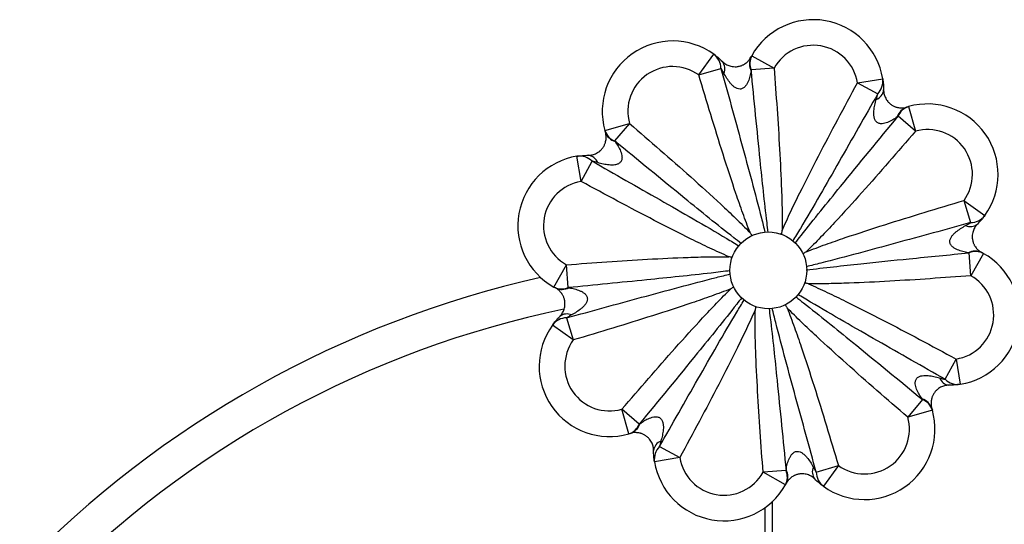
# Paper-space layout '_Inferior' of a CAD drawing. Header units: millimetres. Extents: x -681 to 211, y 556 to 1553.
# Tile 5 of 6: x -527 to -143, y 1356 to 1553. Entities that reach past the tile are written whole.
import ezdxf

# ---------------------------------------------------------------- set-up
doc = ezdxf.new("R2010")
doc.units = ezdxf.units.MM

psp = doc.layouts.new('_Inferior')

# ---------------------------------------------------------------- linework, layer by layer
at = {"color": 7, "linetype": 'Continuous', "lineweight": 25}
for p, q in [((-262.36, 1531.28), (-256.52, 1539.39)), ((-241.71, 1538.82), (-232.99, 1533.93)), ((-262.36, 1531.28), (-253.72, 1533.84)), ((-232.99, 1533.93), (-241.92, 1533.25)), ((-200.45, 1528.19), (-190.58, 1529.8)), ((-200.45, 1528.19), (-192.52, 1523.9)), ((-180.51, 1518.93), (-177.8, 1509.3)), ((-177.8, 1509.3), (-184.6, 1515.14)), ((-299.05, 1509.61), (-289.43, 1512.33)), ((-289.43, 1512.33), (-295.26, 1505.53)), ((-308.32, 1489.68), (-309.93, 1499.55)), ((-308.32, 1489.68), (-304.02, 1497.6)), ((-158.85, 1482.24), (-156.28, 1473.59)), ((-158.85, 1482.24), (-150.73, 1476.39)), ((-230.54, 1469.2), (-230.41, 1469.23)), ((-221.91, 1461.85), (-221.73, 1461.73)), ((-156.19, 1452.86), (-156.87, 1461.8)), ((-151.3, 1461.59), (-156.19, 1452.86)), ((-318.95, 1448.41), (-314.06, 1457.14)), ((-313.38, 1448.2), (-314.06, 1457.14)), ((-220.93, 1450.45), (-220.9, 1450.29)), ((-313.97, 1436.41), (-311.4, 1427.76)), ((-311.4, 1427.76), (-319.52, 1433.61)), ((-166.23, 1412.4), (-161.93, 1420.32)), ((-161.93, 1420.32), (-160.32, 1410.45)), ((-174.99, 1404.47), (-180.82, 1397.67)), ((-285.65, 1394.86), (-292.45, 1400.7)), ((-289.74, 1391.07), (-292.45, 1400.7)), ((-171.2, 1400.39), (-180.82, 1397.67)), ((-277.73, 1386.1), (-269.8, 1381.81)), ((-269.8, 1381.81), (-279.67, 1380.2)), ((-228.33, 1376.75), (-237.26, 1376.07)), ((-216.53, 1376.16), (-207.89, 1378.72)), ((-207.89, 1378.72), (-213.73, 1370.61)), ((-228.54, 1371.18), (-237.26, 1376.07))]:
    psp.add_line(p, q, dxfattribs=at)
psp.add_circle((-235.24, 1454.96), 15, dxfattribs=at)
for centre, radius, start, end in [((-217.72, 1525.38), 27.5, 9.2561, 150.739), ((-272.58, 1517.07), 27.5, 54.2561, 195.739), ((-217.72, 1525.38), 17.5, 9.2561, 150.739), ((-260.85, 1533.73), 7.13, 0.9367, 52.6258), ((-236.57, 1535.63), 6.05, 154.5175, 206.6501), ((-235.92, 1535.81), 6.53, 152.573, 203.1093), ((-272.58, 1517.07), 17.5, 54.2561, 195.739), ((-256.79, 1533.72), 4.6, 336.7741, 37.9621), ((-197.65, 1528.86), 7.13, 315.9367, 7.6258), ((-194.78, 1525.98), 4.6, 291.7741, 352.9621), ((-179.14, 1513.03), 6.05, 109.5175, 161.6501), ((-178.54, 1512.7), 6.53, 107.573, 158.1093), ((-173.05, 1492.46), 27.5, 324.2561, 105.739), ((-292.83, 1511.59), 6.53, 197.573, 248.1093), ((-293.16, 1510.99), 6.05, 199.5175, 251.6501), ((-173.05, 1492.46), 17.5, 324.2561, 105.739), ((-305.51, 1472.41), 27.5, 99.2561, 240.739), ((-308.98, 1492.48), 7.13, 45.9367, 97.6258), ((-306.11, 1495.34), 4.6, 21.7741, 82.9621), ((-305.51, 1472.41), 17.5, 99.2561, 240.739), ((-156.4, 1480.72), 7.13, 270.9367, 322.6258), ((-156.41, 1476.66), 4.6, 246.7741, 307.9621), ((-164.75, 1437.59), 27.5, 279.2561, 60.739), ((-154.5, 1456.44), 6.05, 64.5175, 116.6501), ((-154.31, 1455.79), 6.53, 62.573, 113.1093), ((-235.13, 1055), 407, 102.6288, 135.9176), ((-164.75, 1437.59), 17.5, 279.2561, 60.739), ((-315.94, 1454.21), 6.53, 242.573, 293.1093), ((-315.75, 1453.56), 6.05, 244.5175, 296.6501), ((-235.13, 1055), 393, 101.7273, 135.6238), ((-313.84, 1433.34), 4.6, 66.7741, 127.9621), ((-313.85, 1429.28), 7.13, 90.9367, 142.6258), ((-297.2, 1417.54), 27.5, 144.2561, 285.739), ((-297.2, 1417.54), 17.5, 144.2561, 285.739), ((-164.15, 1414.66), 4.6, 201.7741, 262.9621), ((-161.27, 1417.52), 7.13, 225.9367, 277.6258), ((-177.09, 1399.01), 6.05, 19.5175, 71.6501), ((-177.42, 1398.41), 6.53, 17.573, 68.1093), ((-197.67, 1392.93), 27.5, 234.2561, 15.739), ((-197.67, 1392.93), 17.5, 234.2561, 15.739), ((-291.71, 1397.3), 6.53, 287.573, 338.1093), ((-291.12, 1396.97), 6.05, 289.5175, 341.6501), ((-275.47, 1384.02), 4.6, 111.7741, 172.9621), ((-272.61, 1381.14), 7.13, 135.9367, 187.6258), ((-252.53, 1384.62), 27.5, 189.2561, 330.739), ((-252.53, 1384.62), 17.5, 189.2561, 330.739), ((-234.34, 1374.19), 6.53, 332.573, 23.1093), ((-233.68, 1374.37), 6.05, 334.5175, 26.6501), ((-213.46, 1376.28), 4.6, 156.7741, 217.9621), ((-209.4, 1376.27), 7.13, 180.9367, 232.6258)]:
    psp.add_arc(centre, radius, start, end, dxfattribs=at)
for points, knots in [([(-256.52, 1539.39), (-255.98, 1539), (-255.42, 1538.57), (-254.3, 1537.62), (-253.73, 1537.11), (-253.17, 1536.54)], [0, 0, 0, 0, 0.5, 0.5, 1, 1, 1, 1]), ([(-253.17, 1536.54), (-252.85, 1536.23), (-252.49, 1535.93), (-251.69, 1535.4), (-251.24, 1535.16), (-250.44, 1534.86), (-250.15, 1534.77), (-249.53, 1534.62), (-249.2, 1534.56), (-248.45, 1534.5), (-248.05, 1534.49), (-247.44, 1534.54), (-247.23, 1534.57), (-246.82, 1534.64), (-246.63, 1534.68), (-246.25, 1534.78), (-246.07, 1534.84), (-245.72, 1534.96), (-245.56, 1535.03), (-245.25, 1535.16), (-245.1, 1535.23), (-244.83, 1535.38), (-244.7, 1535.45), (-244.33, 1535.68), (-244.11, 1535.83), (-243.72, 1536.14), (-243.54, 1536.29), (-243.05, 1536.76), (-242.8, 1537.06), (-242.36, 1537.66), (-242.18, 1537.95), (-242.03, 1538.23)], [0, 0, 0, 0, 0.125, 0.125, 0.25, 0.25, 0.3125, 0.3125, 0.375, 0.375, 0.4375, 0.4375, 0.46875, 0.46875, 0.5, 0.5, 0.53125, 0.53125, 0.5625, 0.5625, 0.59375, 0.59375, 0.625, 0.625, 0.6875, 0.6875, 0.75, 0.75, 0.875, 0.875, 1, 1, 1, 1]), ([(-252.57, 1531.9), (-252.75, 1532.26), (-252.94, 1532.6), (-253.33, 1533.25), (-253.52, 1533.56), (-253.72, 1533.84)], [0, 0, 0, 0, 0.5, 0.5, 1, 1, 1, 1]), ([(-232.99, 1533.93), (-232.58, 1528.66), (-232.2, 1523.38), (-231.47, 1512.83), (-231.14, 1507.55), (-230.54, 1496.98), (-230.28, 1491.7), (-229.99, 1483.77), (-229.92, 1481.12), (-229.82, 1475.84), (-229.81, 1473.19), (-229.84, 1470.54)], [0, 0, 0, 0, 0.25, 0.25, 0.5, 0.5, 0.75, 0.75, 0.875, 0.875, 1, 1, 1, 1]), ([(-242.38, 1469.73), (-243.36, 1472.24), (-244.29, 1474.77), (-246.11, 1479.85), (-247, 1482.4), (-249.6, 1490.06), (-251.26, 1495.19), (-254.53, 1505.47), (-256.13, 1510.62), (-259.27, 1520.94), (-260.83, 1526.11), (-262.36, 1531.28)], [0, 0, 0, 0, 0.125, 0.125, 0.25, 0.25, 0.5, 0.5, 0.75, 0.75, 1, 1, 1, 1]), ([(-241.98, 1532.91), (-242.09, 1532.21), (-242.24, 1531.5), (-242.6, 1530.09), (-242.82, 1529.4), (-243.27, 1528.37), (-243.43, 1528.04), (-243.81, 1527.4), (-244.02, 1527.09), (-244.4, 1526.66), (-244.53, 1526.52), (-244.83, 1526.28), (-244.99, 1526.16), (-245.32, 1525.98), (-245.5, 1525.9), (-245.87, 1525.79), (-246.07, 1525.76), (-246.66, 1525.74), (-247.05, 1525.83), (-247.59, 1526.05), (-247.77, 1526.13), (-248.11, 1526.32), (-248.27, 1526.43), (-248.73, 1526.76), (-249.02, 1527.01), (-249.58, 1527.54), (-249.83, 1527.82), (-250.57, 1528.69), (-251.01, 1529.3), (-251.83, 1530.58), (-252.21, 1531.23), (-252.57, 1531.9)], [0, 0, 0, 0, 0.125, 0.125, 0.25, 0.25, 0.3125, 0.3125, 0.375, 0.375, 0.40625, 0.40625, 0.4375, 0.4375, 0.46875, 0.46875, 0.5, 0.5, 0.5625, 0.5625, 0.59375, 0.59375, 0.625, 0.625, 0.6875, 0.6875, 0.75, 0.75, 0.875, 0.875, 1, 1, 1, 1]), ([(-229.84, 1470.54), (-228.76, 1473.01), (-227.63, 1475.46), (-225.32, 1480.34), (-224.15, 1482.77), (-220.57, 1490.02), (-218.12, 1494.83), (-213.16, 1504.41), (-210.64, 1509.18), (-205.57, 1518.7), (-203.02, 1523.45), (-200.45, 1528.19)], [0, 0, 0, 0, 0.125, 0.125, 0.25, 0.25, 0.5, 0.5, 0.75, 0.75, 1, 1, 1, 1]), ([(-190.58, 1529.8), (-190.47, 1529.15), (-190.38, 1528.45), (-190.26, 1526.98), (-190.22, 1526.21), (-190.22, 1525.42)], [0, 0, 0, 0, 0.5, 0.5, 1, 1, 1, 1]), ([(-193.08, 1521.71), (-192.96, 1522.09), (-192.85, 1522.47), (-192.67, 1523.2), (-192.59, 1523.56), (-192.52, 1523.9)], [0, 0, 0, 0, 0.5, 0.5, 1, 1, 1, 1]), ([(-190.22, 1525.42), (-190.22, 1524.97), (-190.18, 1524.51), (-189.99, 1523.56), (-189.84, 1523.08), (-189.49, 1522.3), (-189.35, 1522.03), (-189.01, 1521.48), (-188.82, 1521.21), (-188.34, 1520.63), (-188.06, 1520.35), (-187.58, 1519.95), (-187.42, 1519.82), (-187.08, 1519.58), (-186.91, 1519.48), (-186.58, 1519.28), (-186.41, 1519.19), (-186.08, 1519.03), (-185.92, 1518.96), (-185.6, 1518.84), (-185.45, 1518.79), (-185.15, 1518.69), (-185.01, 1518.66), (-184.59, 1518.55), (-184.33, 1518.51), (-183.83, 1518.45), (-183.59, 1518.43), (-182.92, 1518.42), (-182.52, 1518.45), (-181.79, 1518.56), (-181.46, 1518.64), (-181.16, 1518.74)], [0, 0, 0, 0, 0.125, 0.125, 0.25, 0.25, 0.3125, 0.3125, 0.375, 0.375, 0.4375, 0.4375, 0.46875, 0.46875, 0.5, 0.5, 0.53125, 0.53125, 0.5625, 0.5625, 0.59375, 0.59375, 0.625, 0.625, 0.6875, 0.6875, 0.75, 0.75, 0.875, 0.875, 1, 1, 1, 1]), ([(-184.88, 1514.94), (-185.46, 1514.52), (-186.06, 1514.12), (-187.31, 1513.39), (-187.96, 1513.05), (-189, 1512.64), (-189.35, 1512.52), (-190.07, 1512.33), (-190.44, 1512.26), (-191.01, 1512.23), (-191.2, 1512.23), (-191.59, 1512.26), (-191.78, 1512.29), (-192.15, 1512.4), (-192.33, 1512.47), (-192.67, 1512.66), (-192.83, 1512.78), (-193.26, 1513.18), (-193.47, 1513.52), (-193.71, 1514.05), (-193.77, 1514.24), (-193.87, 1514.61), (-193.91, 1514.8), (-194.01, 1515.36), (-194.03, 1515.75), (-194.05, 1516.51), (-194.03, 1516.89), (-193.94, 1518.03), (-193.82, 1518.77), (-193.5, 1520.25), (-193.3, 1520.99), (-193.08, 1521.71)], [0, 0, 0, 0, 0.125, 0.125, 0.25, 0.25, 0.3125, 0.3125, 0.375, 0.375, 0.40625, 0.40625, 0.4375, 0.4375, 0.46875, 0.46875, 0.5, 0.5, 0.5625, 0.5625, 0.59375, 0.59375, 0.625, 0.625, 0.6875, 0.6875, 0.75, 0.75, 0.875, 0.875, 1, 1, 1, 1]), ([(-289.43, 1512.33), (-285.41, 1508.88), (-281.41, 1505.42), (-273.43, 1498.47), (-269.46, 1494.98), (-261.57, 1487.93), (-257.65, 1484.38), (-251.84, 1478.97), (-249.92, 1477.16), (-246.11, 1473.48), (-244.23, 1471.62), (-242.38, 1469.73)], [0, 0, 0, 0, 0.25, 0.25, 0.5, 0.5, 0.75, 0.75, 0.875, 0.875, 1, 1, 1, 1]), ([(-305.54, 1499.91), (-305.09, 1499.91), (-304.63, 1499.95), (-303.69, 1500.14), (-303.2, 1500.29), (-302.42, 1500.64), (-302.15, 1500.78), (-301.61, 1501.11), (-301.33, 1501.31), (-300.76, 1501.79), (-300.48, 1502.07), (-300.08, 1502.54), (-299.95, 1502.71), (-299.71, 1503.04), (-299.6, 1503.21), (-299.41, 1503.55), (-299.32, 1503.72), (-299.16, 1504.05), (-299.09, 1504.21), (-298.97, 1504.53), (-298.91, 1504.68), (-298.82, 1504.98), (-298.78, 1505.12), (-298.68, 1505.54), (-298.64, 1505.8), (-298.57, 1506.3), (-298.56, 1506.53), (-298.54, 1507.21), (-298.58, 1507.6), (-298.69, 1508.34), (-298.77, 1508.67), (-298.86, 1508.97)], [0, 0, 0, 0, 0.125, 0.125, 0.25, 0.25, 0.3125, 0.3125, 0.375, 0.375, 0.4375, 0.4375, 0.46875, 0.46875, 0.5, 0.5, 0.53125, 0.53125, 0.5625, 0.5625, 0.59375, 0.59375, 0.625, 0.625, 0.6875, 0.6875, 0.75, 0.75, 0.875, 0.875, 1, 1, 1, 1]), ([(-177.8, 1509.3), (-181.24, 1505.29), (-184.7, 1501.28), (-191.65, 1493.31), (-195.15, 1489.34), (-202.2, 1481.44), (-205.75, 1477.52), (-211.15, 1471.71), (-212.97, 1469.79), (-216.64, 1465.98), (-218.5, 1464.1), (-220.4, 1462.25)], [0, 0, 0, 0, 0.25, 0.25, 0.5, 0.5, 0.75, 0.75, 0.875, 0.875, 1, 1, 1, 1]), ([(-295.06, 1505.25), (-294.65, 1504.67), (-294.25, 1504.07), (-293.51, 1502.81), (-293.18, 1502.16), (-292.76, 1501.12), (-292.64, 1500.77), (-292.46, 1500.05), (-292.39, 1499.69), (-292.35, 1499.11), (-292.35, 1498.92), (-292.39, 1498.54), (-292.42, 1498.35), (-292.52, 1497.98), (-292.6, 1497.8), (-292.78, 1497.46), (-292.9, 1497.3), (-293.3, 1496.87), (-293.64, 1496.65), (-294.18, 1496.42), (-294.37, 1496.36), (-294.74, 1496.25), (-294.93, 1496.21), (-295.49, 1496.12), (-295.87, 1496.09), (-296.64, 1496.08), (-297.02, 1496.09), (-298.15, 1496.19), (-298.9, 1496.31), (-300.38, 1496.63), (-301.11, 1496.82), (-301.84, 1497.05)], [0, 0, 0, 0, 0.125, 0.125, 0.25, 0.25, 0.3125, 0.3125, 0.375, 0.375, 0.40625, 0.40625, 0.4375, 0.4375, 0.46875, 0.46875, 0.5, 0.5, 0.5625, 0.5625, 0.59375, 0.59375, 0.625, 0.625, 0.6875, 0.6875, 0.75, 0.75, 0.875, 0.875, 1, 1, 1, 1]), ([(-309.93, 1499.55), (-309.27, 1499.65), (-308.57, 1499.74), (-307.1, 1499.87), (-306.34, 1499.9), (-305.54, 1499.91)], [0, 0, 0, 0, 0.5, 0.5, 1, 1, 1, 1]), ([(-301.84, 1497.05), (-302.22, 1497.17), (-302.59, 1497.27), (-303.32, 1497.46), (-303.68, 1497.54), (-304.02, 1497.6)], [0, 0, 0, 0, 0.5, 0.5, 1, 1, 1, 1]), ([(-250.67, 1460.29), (-253.14, 1461.37), (-255.59, 1462.5), (-260.47, 1464.8), (-262.89, 1465.98), (-270.15, 1469.56), (-274.95, 1472.01), (-284.53, 1476.97), (-289.31, 1479.48), (-298.83, 1484.55), (-303.58, 1487.11), (-308.32, 1489.68)], [0, 0, 0, 0, 0.125, 0.125, 0.25, 0.25, 0.5, 0.5, 0.75, 0.75, 1, 1, 1, 1]), ([(-220.4, 1462.25), (-217.88, 1463.23), (-215.35, 1464.17), (-210.28, 1465.99), (-207.73, 1466.87), (-200.07, 1469.47), (-194.94, 1471.14), (-184.66, 1474.4), (-179.5, 1476), (-169.19, 1479.15), (-164.02, 1480.7), (-158.85, 1482.24)], [0, 0, 0, 0, 0.125, 0.125, 0.25, 0.25, 0.5, 0.5, 0.75, 0.75, 1, 1, 1, 1]), ([(-150.73, 1476.39), (-151.12, 1475.85), (-151.55, 1475.29), (-152.5, 1474.17), (-153.02, 1473.6), (-153.58, 1473.04)], [0, 0, 0, 0, 0.5, 0.5, 1, 1, 1, 1]), ([(-157.21, 1461.85), (-157.92, 1461.97), (-158.63, 1462.11), (-160.03, 1462.48), (-160.73, 1462.7), (-161.76, 1463.14), (-162.09, 1463.3), (-162.73, 1463.68), (-163.04, 1463.89), (-163.47, 1464.27), (-163.6, 1464.41), (-163.85, 1464.7), (-163.96, 1464.86), (-164.15, 1465.2), (-164.23, 1465.38), (-164.33, 1465.75), (-164.36, 1465.95), (-164.38, 1466.53), (-164.3, 1466.92), (-164.08, 1467.47), (-163.99, 1467.64), (-163.8, 1467.98), (-163.7, 1468.14), (-163.37, 1468.61), (-163.12, 1468.9), (-162.58, 1469.45), (-162.3, 1469.71), (-161.44, 1470.44), (-160.82, 1470.88), (-159.55, 1471.71), (-158.89, 1472.09), (-158.22, 1472.44)], [0, 0, 0, 0, 0.125, 0.125, 0.25, 0.25, 0.3125, 0.3125, 0.375, 0.375, 0.40625, 0.40625, 0.4375, 0.4375, 0.46875, 0.46875, 0.5, 0.5, 0.5625, 0.5625, 0.59375, 0.59375, 0.625, 0.625, 0.6875, 0.6875, 0.75, 0.75, 0.875, 0.875, 1, 1, 1, 1]), ([(-158.22, 1472.44), (-157.87, 1472.62), (-157.53, 1472.82), (-156.88, 1473.2), (-156.57, 1473.4), (-156.28, 1473.59)], [0, 0, 0, 0, 0.5, 0.5, 1, 1, 1, 1]), ([(-153.58, 1473.04), (-153.9, 1472.72), (-154.19, 1472.37), (-154.73, 1471.56), (-154.97, 1471.12), (-155.27, 1470.32), (-155.36, 1470.03), (-155.51, 1469.4), (-155.57, 1469.07), (-155.63, 1468.32), (-155.64, 1467.93), (-155.58, 1467.31), (-155.56, 1467.1), (-155.49, 1466.7), (-155.44, 1466.5), (-155.34, 1466.12), (-155.29, 1465.94), (-155.17, 1465.59), (-155.1, 1465.43), (-154.96, 1465.12), (-154.89, 1464.98), (-154.75, 1464.7), (-154.67, 1464.57), (-154.45, 1464.2), (-154.3, 1463.99), (-153.99, 1463.59), (-153.83, 1463.41), (-153.37, 1462.93), (-153.06, 1462.67), (-152.47, 1462.23), (-152.17, 1462.05), (-151.9, 1461.91)], [0, 0, 0, 0, 0.125, 0.125, 0.25, 0.25, 0.3125, 0.3125, 0.375, 0.375, 0.4375, 0.4375, 0.46875, 0.46875, 0.5, 0.5, 0.53125, 0.53125, 0.5625, 0.5625, 0.59375, 0.59375, 0.625, 0.625, 0.6875, 0.6875, 0.75, 0.75, 0.875, 0.875, 1, 1, 1, 1]), ([(-241.68, 1468.64), (-241.91, 1469), (-242.13, 1469.35), (-242.36, 1469.7), (-242.37, 1469.71), (-242.37, 1469.72), (-242.38, 1469.73)], [0, 0, 0, 0, 0.001258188, 0.001258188, 0.001258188, 0.001290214, 0.001290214, 0.001290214, 0.001290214]), ([(-314.06, 1457.14), (-308.78, 1457.54), (-303.51, 1457.93), (-292.95, 1458.65), (-287.67, 1458.99), (-277.11, 1459.59), (-271.82, 1459.85), (-263.89, 1460.13), (-261.25, 1460.21), (-255.96, 1460.3), (-253.31, 1460.32), (-250.67, 1460.29)], [0, 0, 0, 0, 0.25, 0.25, 0.5, 0.5, 0.75, 0.75, 0.875, 0.875, 1, 1, 1, 1]), ([(-249.41, 1460.01), (-249.82, 1460.1), (-250.23, 1460.19), (-250.64, 1460.28), (-250.65, 1460.28), (-250.66, 1460.28), (-250.67, 1460.29)], [0, 0, 0, 0, 0.001258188, 0.001258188, 0.001258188, 0.001290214, 0.001290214, 0.001290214, 0.001290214]), ([(-156.19, 1452.86), (-161.47, 1452.46), (-166.74, 1452.07), (-177.3, 1451.35), (-182.58, 1451.01), (-193.14, 1450.41), (-198.43, 1450.15), (-206.36, 1449.87), (-209, 1449.79), (-214.29, 1449.7), (-216.94, 1449.68), (-219.58, 1449.71)], [0, 0, 0, 0, 0.25, 0.25, 0.5, 0.5, 0.75, 0.75, 0.875, 0.875, 1, 1, 1, 1]), ([(-219.58, 1449.71), (-217.11, 1448.63), (-214.66, 1447.5), (-209.79, 1445.2), (-207.36, 1444.02), (-200.1, 1440.44), (-195.3, 1437.99), (-185.72, 1433.03), (-180.95, 1430.52), (-171.42, 1425.45), (-166.67, 1422.89), (-161.93, 1420.32)], [0, 0, 0, 0, 0.125, 0.125, 0.25, 0.25, 0.5, 0.5, 0.75, 0.75, 1, 1, 1, 1]), ([(-316.67, 1436.96), (-316.35, 1437.28), (-316.06, 1437.63), (-315.53, 1438.44), (-315.29, 1438.88), (-314.98, 1439.68), (-314.89, 1439.97), (-314.74, 1440.6), (-314.69, 1440.93), (-314.62, 1441.68), (-314.62, 1442.07), (-314.67, 1442.69), (-314.7, 1442.9), (-314.77, 1443.3), (-314.81, 1443.5), (-314.91, 1443.88), (-314.96, 1444.06), (-315.09, 1444.41), (-315.15, 1444.57), (-315.29, 1444.88), (-315.36, 1445.02), (-315.5, 1445.3), (-315.58, 1445.43), (-315.8, 1445.8), (-315.95, 1446.01), (-316.26, 1446.41), (-316.42, 1446.59), (-316.88, 1447.07), (-317.19, 1447.33), (-317.79, 1447.77), (-318.08, 1447.95), (-318.36, 1448.09)], [0, 0, 0, 0, 0.125, 0.125, 0.25, 0.25, 0.3125, 0.3125, 0.375, 0.375, 0.4375, 0.4375, 0.46875, 0.46875, 0.5, 0.5, 0.53125, 0.53125, 0.5625, 0.5625, 0.59375, 0.59375, 0.625, 0.625, 0.6875, 0.6875, 0.75, 0.75, 0.875, 0.875, 1, 1, 1, 1]), ([(-313.04, 1448.15), (-312.33, 1448.03), (-311.63, 1447.89), (-310.22, 1447.52), (-309.52, 1447.3), (-308.5, 1446.86), (-308.16, 1446.7), (-307.52, 1446.32), (-307.21, 1446.11), (-306.79, 1445.73), (-306.65, 1445.59), (-306.4, 1445.3), (-306.29, 1445.14), (-306.1, 1444.8), (-306.03, 1444.62), (-305.92, 1444.25), (-305.89, 1444.05), (-305.87, 1443.47), (-305.96, 1443.08), (-306.17, 1442.53), (-306.26, 1442.36), (-306.45, 1442.02), (-306.55, 1441.86), (-306.89, 1441.39), (-307.14, 1441.1), (-307.67, 1440.55), (-307.95, 1440.29), (-308.82, 1439.56), (-309.43, 1439.12), (-310.7, 1438.29), (-311.36, 1437.91), (-312.03, 1437.56)], [0, 0, 0, 0, 0.125, 0.125, 0.25, 0.25, 0.3125, 0.3125, 0.375, 0.375, 0.40625, 0.40625, 0.4375, 0.4375, 0.46875, 0.46875, 0.5, 0.5, 0.5625, 0.5625, 0.59375, 0.59375, 0.625, 0.625, 0.6875, 0.6875, 0.75, 0.75, 0.875, 0.875, 1, 1, 1, 1]), ([(-249.85, 1447.75), (-252.37, 1446.77), (-254.9, 1445.83), (-259.98, 1444.01), (-262.52, 1443.13), (-270.19, 1440.53), (-275.31, 1438.86), (-285.6, 1435.6), (-290.75, 1434), (-301.07, 1430.85), (-306.23, 1429.3), (-311.4, 1427.76)], [0, 0, 0, 0, 0.125, 0.125, 0.25, 0.25, 0.5, 0.5, 0.75, 0.75, 1, 1, 1, 1]), ([(-292.45, 1400.7), (-289.01, 1404.71), (-285.55, 1408.72), (-278.6, 1416.69), (-275.1, 1420.67), (-268.06, 1428.56), (-264.51, 1432.48), (-259.1, 1438.29), (-257.28, 1440.21), (-253.61, 1444.02), (-251.75, 1445.9), (-249.85, 1447.75)], [0, 0, 0, 0, 0.25, 0.25, 0.5, 0.5, 0.75, 0.75, 0.875, 0.875, 1, 1, 1, 1]), ([(-248.77, 1448.45), (-249.12, 1448.22), (-249.47, 1447.99), (-249.83, 1447.76), (-249.84, 1447.76), (-249.85, 1447.75), (-249.85, 1447.75)], [0, 0, 0, 0, 0.001258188, 0.001258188, 0.001258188, 0.001290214, 0.001290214, 0.001290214, 0.001290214]), ([(-240.41, 1439.46), (-241.5, 1436.99), (-242.62, 1434.54), (-244.93, 1429.66), (-246.11, 1427.23), (-249.68, 1419.98), (-252.13, 1415.17), (-257.09, 1405.59), (-259.61, 1400.82), (-264.68, 1391.3), (-267.23, 1386.55), (-269.8, 1381.81)], [0, 0, 0, 0, 0.125, 0.125, 0.25, 0.25, 0.5, 0.5, 0.75, 0.75, 1, 1, 1, 1]), ([(-237.26, 1376.07), (-237.67, 1381.34), (-238.05, 1386.62), (-238.78, 1397.17), (-239.12, 1402.45), (-239.71, 1413.02), (-239.98, 1418.3), (-240.26, 1426.23), (-240.34, 1428.88), (-240.43, 1434.16), (-240.45, 1436.81), (-240.41, 1439.46)], [0, 0, 0, 0, 0.25, 0.25, 0.5, 0.5, 0.75, 0.75, 0.875, 0.875, 1, 1, 1, 1]), ([(-240.14, 1440.72), (-240.23, 1440.31), (-240.32, 1439.9), (-240.41, 1439.49), (-240.41, 1439.48), (-240.41, 1439.47), (-240.41, 1439.46)], [0, 0, 0, 0, 0.001258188, 0.001258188, 0.001258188, 0.001290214, 0.001290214, 0.001290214, 0.001290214]), ([(-228.57, 1441.36), (-228.34, 1441), (-228.12, 1440.65), (-227.89, 1440.3), (-227.88, 1440.29), (-227.88, 1440.28), (-227.87, 1440.27)], [0, 0, 0, 0, 0.001258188, 0.001258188, 0.001258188, 0.001290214, 0.001290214, 0.001290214, 0.001290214]), ([(-227.87, 1440.27), (-226.89, 1437.76), (-225.96, 1435.23), (-224.14, 1430.15), (-223.26, 1427.6), (-220.66, 1419.94), (-218.99, 1414.81), (-215.72, 1404.53), (-214.13, 1399.38), (-210.98, 1389.06), (-209.43, 1383.89), (-207.89, 1378.72)], [0, 0, 0, 0, 0.125, 0.125, 0.25, 0.25, 0.5, 0.5, 0.75, 0.75, 1, 1, 1, 1]), ([(-180.82, 1397.67), (-184.84, 1401.12), (-188.84, 1404.58), (-196.82, 1411.53), (-200.79, 1415.02), (-208.68, 1422.07), (-212.61, 1425.62), (-218.41, 1431.03), (-220.34, 1432.84), (-224.14, 1436.52), (-226.03, 1438.38), (-227.87, 1440.27)], [0, 0, 0, 0, 0.25, 0.25, 0.5, 0.5, 0.75, 0.75, 0.875, 0.875, 1, 1, 1, 1]), ([(-319.52, 1433.61), (-319.13, 1434.15), (-318.7, 1434.71), (-317.75, 1435.83), (-317.23, 1436.4), (-316.67, 1436.96)], [0, 0, 0, 0, 0.5, 0.5, 1, 1, 1, 1]), ([(-312.03, 1437.56), (-312.38, 1437.38), (-312.72, 1437.18), (-313.37, 1436.8), (-313.68, 1436.6), (-313.97, 1436.41)], [0, 0, 0, 0, 0.5, 0.5, 1, 1, 1, 1]), ([(-175.19, 1404.75), (-175.61, 1405.33), (-176.01, 1405.93), (-176.74, 1407.19), (-177.08, 1407.84), (-177.49, 1408.88), (-177.61, 1409.23), (-177.8, 1409.95), (-177.87, 1410.31), (-177.9, 1410.89), (-177.9, 1411.08), (-177.87, 1411.46), (-177.83, 1411.65), (-177.73, 1412.02), (-177.66, 1412.2), (-177.47, 1412.54), (-177.35, 1412.7), (-176.95, 1413.13), (-176.61, 1413.35), (-176.07, 1413.58), (-175.89, 1413.64), (-175.51, 1413.75), (-175.33, 1413.79), (-174.76, 1413.88), (-174.38, 1413.91), (-173.61, 1413.92), (-173.23, 1413.91), (-172.1, 1413.81), (-171.35, 1413.69), (-169.87, 1413.37), (-169.14, 1413.18), (-168.42, 1412.95)], [0, 0, 0, 0, 0.125, 0.125, 0.25, 0.25, 0.3125, 0.3125, 0.375, 0.375, 0.40625, 0.40625, 0.4375, 0.4375, 0.46875, 0.46875, 0.5, 0.5, 0.5625, 0.5625, 0.59375, 0.59375, 0.625, 0.625, 0.6875, 0.6875, 0.75, 0.75, 0.875, 0.875, 1, 1, 1, 1]), ([(-168.42, 1412.95), (-168.04, 1412.83), (-167.66, 1412.73), (-166.93, 1412.54), (-166.57, 1412.46), (-166.23, 1412.4)], [0, 0, 0, 0, 0.5, 0.5, 1, 1, 1, 1]), ([(-164.71, 1410.09), (-165.16, 1410.09), (-165.62, 1410.05), (-166.56, 1409.86), (-167.05, 1409.71), (-167.83, 1409.36), (-168.1, 1409.22), (-168.64, 1408.89), (-168.92, 1408.69), (-169.49, 1408.21), (-169.78, 1407.93), (-170.18, 1407.46), (-170.3, 1407.29), (-170.54, 1406.96), (-170.65, 1406.79), (-170.85, 1406.45), (-170.93, 1406.28), (-171.09, 1405.95), (-171.16, 1405.79), (-171.29, 1405.47), (-171.34, 1405.32), (-171.43, 1405.02), (-171.47, 1404.88), (-171.57, 1404.46), (-171.62, 1404.2), (-171.68, 1403.7), (-171.69, 1403.47), (-171.71, 1402.79), (-171.67, 1402.4), (-171.56, 1401.66), (-171.48, 1401.33), (-171.39, 1401.03)], [0, 0, 0, 0, 0.125, 0.125, 0.25, 0.25, 0.3125, 0.3125, 0.375, 0.375, 0.4375, 0.4375, 0.46875, 0.46875, 0.5, 0.5, 0.53125, 0.53125, 0.5625, 0.5625, 0.59375, 0.59375, 0.625, 0.625, 0.6875, 0.6875, 0.75, 0.75, 0.875, 0.875, 1, 1, 1, 1]), ([(-160.32, 1410.45), (-160.98, 1410.35), (-161.68, 1410.26), (-163.15, 1410.13), (-163.91, 1410.1), (-164.71, 1410.09)], [0, 0, 0, 0, 0.5, 0.5, 1, 1, 1, 1]), ([(-285.37, 1395.06), (-284.79, 1395.48), (-284.19, 1395.88), (-282.94, 1396.61), (-282.29, 1396.95), (-281.25, 1397.36), (-280.9, 1397.48), (-280.18, 1397.67), (-279.81, 1397.74), (-279.24, 1397.77), (-279.05, 1397.77), (-278.67, 1397.74), (-278.47, 1397.71), (-278.1, 1397.6), (-277.92, 1397.53), (-277.58, 1397.34), (-277.42, 1397.22), (-277, 1396.82), (-276.78, 1396.48), (-276.55, 1395.95), (-276.48, 1395.76), (-276.38, 1395.39), (-276.34, 1395.2), (-276.25, 1394.64), (-276.22, 1394.25), (-276.21, 1393.49), (-276.22, 1393.11), (-276.31, 1391.97), (-276.44, 1391.23), (-276.75, 1389.75), (-276.95, 1389.01), (-277.17, 1388.29)], [0, 0, 0, 0, 0.125, 0.125, 0.25, 0.25, 0.3125, 0.3125, 0.375, 0.375, 0.40625, 0.40625, 0.4375, 0.4375, 0.46875, 0.46875, 0.5, 0.5, 0.5625, 0.5625, 0.59375, 0.59375, 0.625, 0.625, 0.6875, 0.6875, 0.75, 0.75, 0.875, 0.875, 1, 1, 1, 1]), ([(-280.03, 1384.58), (-280.03, 1385.03), (-280.08, 1385.49), (-280.27, 1386.44), (-280.41, 1386.92), (-280.76, 1387.7), (-280.9, 1387.97), (-281.24, 1388.52), (-281.43, 1388.79), (-281.92, 1389.37), (-282.19, 1389.65), (-282.67, 1390.05), (-282.83, 1390.18), (-283.17, 1390.42), (-283.34, 1390.52), (-283.68, 1390.72), (-283.84, 1390.81), (-284.18, 1390.97), (-284.34, 1391.04), (-284.65, 1391.16), (-284.81, 1391.21), (-285.1, 1391.31), (-285.25, 1391.34), (-285.66, 1391.45), (-285.92, 1391.49), (-286.42, 1391.55), (-286.66, 1391.57), (-287.33, 1391.58), (-287.73, 1391.55), (-288.46, 1391.44), (-288.79, 1391.36), (-289.09, 1391.26)], [0, 0, 0, 0, 0.125, 0.125, 0.25, 0.25, 0.3125, 0.3125, 0.375, 0.375, 0.4375, 0.4375, 0.46875, 0.46875, 0.5, 0.5, 0.53125, 0.53125, 0.5625, 0.5625, 0.59375, 0.59375, 0.625, 0.625, 0.6875, 0.6875, 0.75, 0.75, 0.875, 0.875, 1, 1, 1, 1]), ([(-277.17, 1388.29), (-277.29, 1387.91), (-277.4, 1387.53), (-277.58, 1386.8), (-277.66, 1386.44), (-277.73, 1386.1)], [0, 0, 0, 0, 0.5, 0.5, 1, 1, 1, 1]), ([(-279.67, 1380.2), (-279.78, 1380.85), (-279.87, 1381.55), (-279.99, 1383.02), (-280.03, 1383.79), (-280.03, 1384.58)], [0, 0, 0, 0, 0.5, 0.5, 1, 1, 1, 1]), ([(-228.27, 1377.09), (-228.16, 1377.79), (-228.02, 1378.5), (-227.65, 1379.91), (-227.43, 1380.6), (-226.99, 1381.63), (-226.82, 1381.96), (-226.45, 1382.6), (-226.23, 1382.91), (-225.85, 1383.34), (-225.72, 1383.48), (-225.42, 1383.72), (-225.27, 1383.84), (-224.93, 1384.02), (-224.75, 1384.1), (-224.38, 1384.21), (-224.18, 1384.24), (-223.59, 1384.26), (-223.2, 1384.17), (-222.66, 1383.95), (-222.48, 1383.87), (-222.15, 1383.68), (-221.99, 1383.57), (-221.52, 1383.24), (-221.23, 1382.99), (-220.68, 1382.46), (-220.42, 1382.18), (-219.68, 1381.31), (-219.24, 1380.7), (-218.42, 1379.42), (-218.04, 1378.77), (-217.69, 1378.1)], [0, 0, 0, 0, 0.125, 0.125, 0.25, 0.25, 0.3125, 0.3125, 0.375, 0.375, 0.40625, 0.40625, 0.4375, 0.4375, 0.46875, 0.46875, 0.5, 0.5, 0.5625, 0.5625, 0.59375, 0.59375, 0.625, 0.625, 0.6875, 0.6875, 0.75, 0.75, 0.875, 0.875, 1, 1, 1, 1]), ([(-217.69, 1378.1), (-217.5, 1377.74), (-217.31, 1377.4), (-216.92, 1376.75), (-216.73, 1376.44), (-216.53, 1376.16)], [0, 0, 0, 0, 0.5, 0.5, 1, 1, 1, 1]), ([(-217.09, 1373.46), (-217.41, 1373.77), (-217.76, 1374.07), (-218.56, 1374.6), (-219.01, 1374.84), (-219.81, 1375.14), (-220.1, 1375.23), (-220.72, 1375.38), (-221.06, 1375.44), (-221.8, 1375.5), (-222.2, 1375.51), (-222.82, 1375.46), (-223.02, 1375.43), (-223.43, 1375.36), (-223.63, 1375.32), (-224, 1375.22), (-224.18, 1375.16), (-224.53, 1375.04), (-224.69, 1374.97), (-225, 1374.84), (-225.15, 1374.77), (-225.43, 1374.62), (-225.56, 1374.55), (-225.92, 1374.32), (-226.14, 1374.17), (-226.53, 1373.86), (-226.71, 1373.71), (-227.2, 1373.24), (-227.46, 1372.94), (-227.89, 1372.34), (-228.07, 1372.05), (-228.22, 1371.77)], [0, 0, 0, 0, 0.125, 0.125, 0.25, 0.25, 0.3125, 0.3125, 0.375, 0.375, 0.4375, 0.4375, 0.46875, 0.46875, 0.5, 0.5, 0.53125, 0.53125, 0.5625, 0.5625, 0.59375, 0.59375, 0.625, 0.625, 0.6875, 0.6875, 0.75, 0.75, 0.875, 0.875, 1, 1, 1, 1]), ([(-213.73, 1370.61), (-214.27, 1371), (-214.83, 1371.43), (-215.96, 1372.38), (-216.52, 1372.89), (-217.09, 1373.46)], [0, 0, 0, 0, 0.5, 0.5, 1, 1, 1, 1]), ([(-236.63, 1034.9), (-236.58, 1034.6), (-236.49, 1034.09), (-236, 1033.64), (-235.67, 1033.48), (-235.47, 1033.43), (-235.42, 1033.42), (-235.38, 1033.41), (-235.34, 1033.41), (-235.26, 1033.4), (-234.95, 1033.38), (-234.55, 1033.47), (-234.02, 1033.81), (-233.69, 1034.34), (-233.17, 1038.97), (-233.82, 1033.4), (-233.58, 1036.2), (-233.64, 1036.7), (-233.62, 1038.11), (-233.63, 1039.6), (-233.63, 1041.29), (-233.63, 1043.1), (-233.63, 1044.99), (-233.63, 1046.92), (-233.63, 1048.84), (-233.63, 1050.8), (-233.63, 1052.85), (-233.63, 1055.13), (-233.63, 1057.81), (-233.63, 1060.98), (-233.63, 1064.81), (-233.63, 1069.57), (-233.63, 1075.48), (-233.63, 1082.62), (-233.63, 1090.39), (-233.63, 1098.81), (-233.63, 1107.75), (-233.63, 1117.01), (-233.63, 1127.56), (-233.63, 1139.34), (-233.63, 1152.24), (-233.63, 1165.03), (-233.63, 1177.44), (-233.63, 1189.22), (-233.63, 1200.38), (-233.63, 1210.93), (-233.63, 1221.02), (-233.63, 1230.77), (-233.63, 1240.19), (-233.63, 1249.39), (-233.63, 1258.42), (-233.63, 1267.3), (-233.63, 1278.93), (-233.63, 1292.76), (-233.63, 1308.52), (-233.63, 1323.55), (-233.63, 1337.98), (-233.63, 1351.63), (-233.63, 1360.55), (-233.63, 1364.77), (-233.63, 1364.86)], [0, 0, 0, 0, 0.002569, 0.004354, 0.005388, 0.00554, 0.005657, 0.005705, 0.005749, 0.005843, 0.006088, 0.007577, 0.009377, 0.01056, 0.011921, 0.040772, 0.067945, 0.093297, 0.116742, 0.13824, 0.157795, 0.175442, 0.191244, 0.205284, 0.217661, 0.228527, 0.239053, 0.249627, 0.260134, 0.27215, 0.283756, 0.295055, 0.309434, 0.32408, 0.339558, 0.355956, 0.372868, 0.39002, 0.407341, 0.43056, 0.453699, 0.476576, 0.498921, 0.52004, 0.539853, 0.559094, 0.578609, 0.599001, 0.620492, 0.642571, 0.665385, 0.688918, 0.712859, 0.760872, 0.808229, 0.856238, 0.90441, 0.952133, 0.998975, 1, 1, 1, 1]), ([(-236.63, 1362.22), (-236.63, 1360.68), (-236.63, 1355.13), (-236.63, 1344.94), (-236.63, 1331.84), (-236.63, 1318.13), (-236.63, 1303.79), (-236.63, 1290.22), (-236.63, 1277.67), (-236.63, 1266.32), (-236.63, 1256.1), (-236.63, 1247.16), (-236.63, 1239.82), (-236.63, 1232.42), (-236.63, 1224.63), (-236.63, 1216.32), (-236.63, 1207.32), (-236.63, 1197.81), (-236.63, 1187.77), (-236.63, 1177.25), (-236.63, 1166.28), (-236.63, 1155.01), (-236.63, 1142.28), (-236.63, 1128.28), (-236.63, 1113.38), (-236.63, 1100.99), (-236.63, 1091.15), (-236.63, 1083.73), (-236.63, 1077), (-236.63, 1071.17), (-236.63, 1066.78), (-236.63, 1063.48), (-236.63, 1060.89), (-236.63, 1058.36), (-236.63, 1055.99), (-236.63, 1053.72), (-236.63, 1051.57), (-236.63, 1049.41), (-236.63, 1047.25), (-236.63, 1045.14), (-236.63, 1043.11), (-236.63, 1041.21), (-236.63, 1039.48), (-236.63, 1037.97), (-236.63, 1036.71), (-236.63, 1035.74), (-236.63, 1035.08), (-236.63, 1034.96), (-236.63, 1034.9)], [0, 0, 0, 0, 0.017732, 0.063688, 0.109419, 0.154847, 0.200962, 0.247153, 0.279326, 0.310879, 0.342591, 0.361046, 0.379027, 0.396264, 0.412538, 0.430268, 0.447665, 0.465215, 0.483602, 0.502928, 0.522931, 0.543517, 0.564511, 0.592643, 0.620641, 0.647848, 0.663561, 0.678779, 0.693055, 0.706059, 0.718267, 0.726497, 0.7345, 0.743244, 0.7537, 0.763251, 0.774089, 0.786312, 0.800013, 0.815569, 0.832817, 0.851813, 0.87259, 0.895152, 0.919022, 0.944528, 0.971568, 1, 1, 1, 1])]:
    psp.add_open_spline(points, degree=3, knots=knots, dxfattribs=at)
for points in [[(-242.03, 1538.23), (-241.93, 1538.43), (-241.82, 1538.63), (-241.71, 1538.82)], [(-241.92, 1533.25), (-241.94, 1533.14), (-241.96, 1533.03), (-241.98, 1532.91)], [(-181.16, 1518.74), (-180.94, 1518.8), (-180.72, 1518.87), (-180.51, 1518.93)], [(-184.6, 1515.14), (-184.69, 1515.07), (-184.79, 1515.01), (-184.88, 1514.94)], [(-298.86, 1508.97), (-298.93, 1509.19), (-298.99, 1509.4), (-299.05, 1509.61)], [(-295.26, 1505.53), (-295.2, 1505.43), (-295.13, 1505.34), (-295.06, 1505.25)], [(-241.85, 1468.39), (-241.8, 1468.48), (-241.74, 1468.56), (-241.68, 1468.64)], [(-230.11, 1469.28), (-230.21, 1469.26), (-230.31, 1469.25), (-230.41, 1469.23)], [(-229.84, 1470.54), (-229.93, 1470.12), (-230.02, 1469.7), (-230.11, 1469.28)], [(-221.48, 1461.55), (-221.57, 1461.61), (-221.65, 1461.67), (-221.73, 1461.73)], [(-220.4, 1462.25), (-220.76, 1462.02), (-221.12, 1461.79), (-221.48, 1461.55)], [(-156.87, 1461.8), (-156.99, 1461.82), (-157.1, 1461.83), (-157.21, 1461.85)], [(-151.9, 1461.91), (-151.69, 1461.8), (-151.5, 1461.69), (-151.3, 1461.59)], [(-220.84, 1449.99), (-220.86, 1450.09), (-220.88, 1450.19), (-220.9, 1450.29)], [(-219.58, 1449.71), (-220, 1449.81), (-220.42, 1449.9), (-220.84, 1449.99)], [(-318.36, 1448.09), (-318.56, 1448.2), (-318.76, 1448.31), (-318.95, 1448.41)], [(-313.38, 1448.2), (-313.27, 1448.18), (-313.15, 1448.17), (-313.04, 1448.15)], [(-228.4, 1441.61), (-228.46, 1441.52), (-228.51, 1441.44), (-228.57, 1441.36)], [(-174.99, 1404.47), (-175.05, 1404.57), (-175.12, 1404.66), (-175.19, 1404.75)], [(-171.39, 1401.03), (-171.32, 1400.81), (-171.26, 1400.6), (-171.2, 1400.39)], [(-285.65, 1394.86), (-285.56, 1394.93), (-285.47, 1394.99), (-285.37, 1395.06)], [(-289.09, 1391.26), (-289.31, 1391.2), (-289.53, 1391.13), (-289.74, 1391.07)], [(-228.33, 1376.75), (-228.31, 1376.86), (-228.29, 1376.97), (-228.27, 1377.09)], [(-228.22, 1371.77), (-228.33, 1371.57), (-228.43, 1371.37), (-228.54, 1371.18)]]:
    psp.add_open_spline(points, degree=3, dxfattribs=at)
at = {"color": 8, "linetype": 'Continuous', "lineweight": 25}
for points, knots in [([(-253.72, 1533.84), (-251.03, 1524.08), (-245.68, 1504.59), (-239.89, 1483.27), (-237, 1471.68), (-236.54, 1469.85)], [0, 0, 0, 0, 0.4579528, 0.914203, 1, 1, 1, 1]), ([(-235.29, 1469.8), (-235.44, 1471.06), (-236.6, 1480.42), (-238.81, 1501.57), (-240.77, 1521.48), (-241.92, 1533.25)], [0, 0, 0, 0, 0.060059, 0.444387, 1, 1, 1, 1]), ([(-192.52, 1523.9), (-197.53, 1515.1), (-207.52, 1497.53), (-218.54, 1478.31), (-224.72, 1468.02), (-225.72, 1466.34)], [0, 0, 0, 0, 0.456698, 0.911698, 1, 1, 1, 1]), ([(-224.75, 1465.6), (-223.98, 1466.6), (-218.18, 1474.02), (-204.81, 1490.54), (-192.11, 1506), (-184.6, 1515.14)], [0, 0, 0, 0, 0.059511, 0.444064, 1, 1, 1, 1]), ([(-245.81, 1465.43), (-246.78, 1466.19), (-254.17, 1471.96), (-270.66, 1485.32), (-286.12, 1498.02), (-295.26, 1505.53)], [0, 0, 0, 0, 0.058106, 0.443233, 1, 1, 1, 1]), ([(-304.02, 1497.6), (-295.22, 1492.6), (-277.65, 1482.61), (-258.48, 1471.62), (-248.23, 1465.46), (-246.6, 1464.48)], [0, 0, 0, 0, 0.457717, 0.913732, 1, 1, 1, 1]), ([(-156.28, 1473.59), (-166.04, 1470.91), (-185.53, 1465.55), (-206.9, 1459.76), (-218.53, 1456.85), (-220.41, 1456.38)], [0, 0, 0, 0, 0.457013, 0.912326, 1, 1, 1, 1]), ([(-220.41, 1455.14), (-213.32, 1455.97), (-199.97, 1457.53), (-178.77, 1459.65), (-164.68, 1461.03), (-156.87, 1461.8)], [0, 0, 0, 0, 0.335607, 0.632312, 1, 1, 1, 1]), ([(-313.97, 1436.41), (-304.21, 1439.09), (-284.72, 1444.45), (-263.45, 1450.22), (-251.9, 1453.1), (-250.12, 1453.55)], [0, 0, 0, 0, 0.458985, 0.916264, 1, 1, 1, 1]), ([(-250.12, 1454.82), (-252.6, 1454.52), (-263.42, 1453.2), (-284.51, 1451.04), (-303.13, 1449.21), (-313.38, 1448.2)], [0, 0, 0, 0, 0.118139, 0.514874, 1, 1, 1, 1]), ([(-166.23, 1412.4), (-175.03, 1417.4), (-192.6, 1427.39), (-211.79, 1438.4), (-222.07, 1444.57), (-223.72, 1445.56)], [0, 0, 0, 0, 0.457216, 0.912733, 1, 1, 1, 1]), ([(-245.61, 1444.25), (-246.26, 1443.41), (-251.92, 1436.17), (-265.25, 1419.7), (-278.04, 1404.13), (-285.65, 1394.86)], [0, 0, 0, 0, 0.050231, 0.434692, 1, 1, 1, 1]), ([(-277.73, 1386.1), (-272.73, 1394.9), (-262.73, 1412.47), (-251.77, 1431.6), (-245.64, 1441.81), (-244.68, 1443.4)], [0, 0, 0, 0, 0.458761, 0.915816, 1, 1, 1, 1]), ([(-224.43, 1444.56), (-223.47, 1443.8), (-216.07, 1438.03), (-199.59, 1424.68), (-184.13, 1411.98), (-174.99, 1404.47)], [0, 0, 0, 0, 0.057808, 0.443057, 1, 1, 1, 1]), ([(-234.96, 1440.13), (-234.8, 1438.89), (-233.65, 1429.55), (-231.44, 1408.43), (-229.48, 1388.52), (-228.33, 1376.75)], [0, 0, 0, 0, 0.058925, 0.443717, 1, 1, 1, 1]), ([(-216.53, 1376.16), (-219.22, 1385.92), (-224.58, 1405.41), (-230.36, 1426.73), (-233.26, 1438.34), (-233.72, 1440.18)], [0, 0, 0, 0, 0.457751, 0.9138, 1, 1, 1, 1])]:
    psp.add_open_spline(points, degree=3, knots=knots, dxfattribs=at)

doc.saveas('drawing.dxf')
